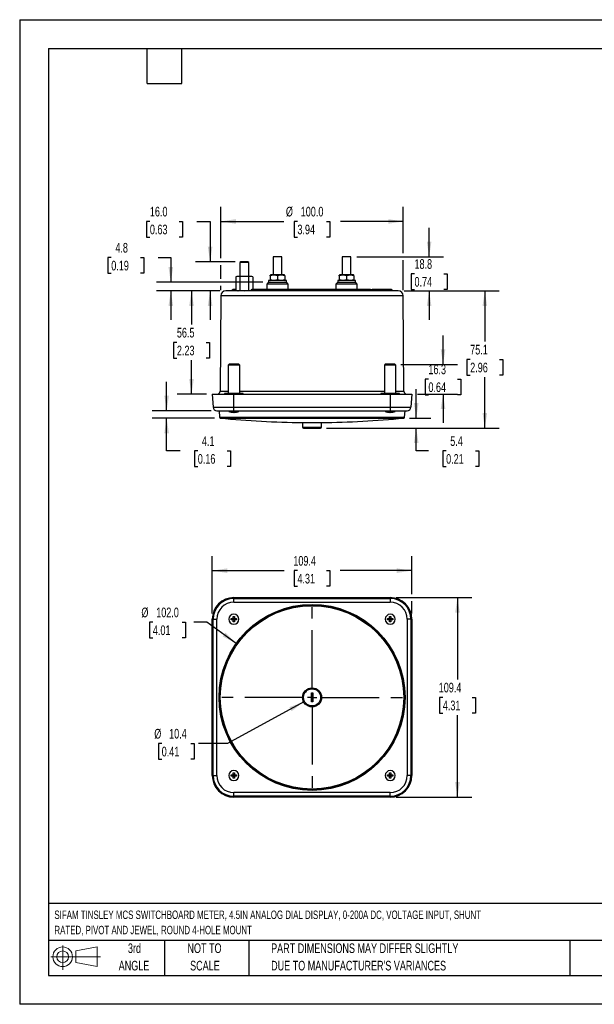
# Model space of a CAD drawing. Header units: millimetres. Extents: x 0 to 699, y 0 to 540.
# Tile 1 of 6: x 0 to 315, y 0 to 540. Entities that reach past the tile are written whole.
import ezdxf

# ---------------------------------------------------------------- set-up
doc = ezdxf.new("R2010")
doc.units = ezdxf.units.MM
doc.header["$LTSCALE"] = 2.5
doc.linetypes.add('CENTERX2', pattern=[20.32, 12.7, -2.54, 2.54, -2.54])
doc.layers.add('CENTER', color=40, linetype='CENTERX2')
doc.layers.add('SLD-DEFPOINTS', color=7, linetype='Continuous')
doc.layers.add('DIMENSIONS', color=140, linetype='Continuous', lineweight=25)
doc.layers.add('TEXT', color=140, linetype='Continuous', lineweight=25)
doc.styles.add('SLDTEXTSTYLE0', font='TXT', dxfattribs={"width": 0.7})
doc.dimstyles.new('SLDDIMSTYLE0', dxfattribs={"dimtxt": 5.39502, "dimasz": 8.255, "dimexe": 0, "dimexo": 0.0625, "dimgap": 1.348755, "dimtad": 0, "dimtih": 1, "dimtoh": 1, "dimrnd": 1e-09, "dimzin": 12, "dimdsep": 46, "dimtxsty": 'SLDTEXTSTYLE0', "dimsah": 1, "dimcen": 0.09, "dimadec": 0, "dimazin": 3, "dimtfac": 1, "dimtofl": 0, "dimtmove": 0, "dimatfit": 3, "dimfxl": 0, "dimfrac": 2, "dimtolj": 1, "dimtzin": 12, "dimarcsym": 0})
doc.dimstyles.new('SLDDIMSTYLE1', dxfattribs={"dimtxt": 5.39502, "dimasz": 8.255, "dimexe": 0, "dimexo": 0.0625, "dimgap": 1.348755, "dimtad": 0, "dimtih": 1, "dimtoh": 1, "dimrnd": 1e-09, "dimzin": 4, "dimdsep": 46, "dimtxsty": 'SLDTEXTSTYLE0', "dimsah": 1, "dimcen": 0, "dimadec": 0, "dimazin": 1, "dimtfac": 1, "dimtofl": 0, "dimtmove": 0, "dimatfit": 3, "dimfxl": 0, "dimfrac": 2, "dimtolj": 1, "dimtzin": 12, "dimarcsym": 0})
doc.dimstyles.new('SLDDIMSTYLE2', dxfattribs={"dimtxt": 5.39502, "dimasz": 8.255, "dimexe": 0, "dimexo": 0.0625, "dimgap": 1.348755, "dimtad": 0, "dimtih": 1, "dimtoh": 1, "dimrnd": 1e-09, "dimzin": 12, "dimdsep": 46, "dimtxsty": 'SLDTEXTSTYLE0', "dimsah": 1, "dimcen": 0, "dimadec": 0, "dimazin": 3, "dimtfac": 1, "dimtofl": 0, "dimtmove": 0, "dimatfit": 3, "dimfxl": 0, "dimfrac": 2, "dimtolj": 1, "dimtzin": 12, "dimarcsym": 0})
doc.dimstyles.new('SLDDIMSTYLE3', dxfattribs={"dimtxt": 5.39502, "dimasz": 8.255, "dimexe": 0, "dimexo": 0.0625, "dimgap": 1.348755, "dimtad": 0, "dimtih": 1, "dimtoh": 1, "dimrnd": 1e-09, "dimzin": 4, "dimdsep": 46, "dimtxsty": 'SLDTEXTSTYLE0', "dimsah": 1, "dimcen": 0.09, "dimadec": 0, "dimazin": 1, "dimtfac": 1, "dimtofl": 0, "dimtmove": 0, "dimatfit": 3, "dimfxl": 0, "dimfrac": 2, "dimtolj": 1, "dimtzin": 12, "dimarcsym": 0})
doc.dimstyles.new('SLDDIMSTYLE4', dxfattribs={"dimtxt": 5.39502, "dimasz": 8.255, "dimexe": 0, "dimexo": 0.0625, "dimgap": 1.348755, "dimtad": 0, "dimtih": 1, "dimtoh": 1, "dimrnd": 1e-09, "dimzin": 12, "dimdsep": 46, "dimtxsty": 'SLDTEXTSTYLE0', "dimsah": 1, "dimcen": 0.09, "dimadec": 0, "dimazin": 3, "dimtfac": 1, "dimtmove": 0, "dimatfit": 0, "dimfxl": 0, "dimfrac": 2, "dimtolj": 1, "dimtzin": 12, "dimarcsym": 0})
doc.dimstyles.new('SLDDIMSTYLE5', dxfattribs={"dimtxt": 5.39502, "dimasz": 8.255, "dimexe": 0, "dimexo": 0.0625, "dimgap": 1.348755, "dimtad": 0, "dimtih": 1, "dimtoh": 1, "dimrnd": 1e-09, "dimzin": 4, "dimdsep": 46, "dimtxsty": 'SLDTEXTSTYLE0', "dimsah": 1, "dimcen": 0.09, "dimadec": 0, "dimazin": 1, "dimtfac": 1, "dimtmove": 0, "dimatfit": 0, "dimfxl": 0, "dimfrac": 2, "dimtolj": 1, "dimtzin": 12, "dimarcsym": 0})

# ---------------------------------------------------------------- blocks, each defined once
blk = doc.blocks.new('Block11')
at = {"color": 7, "linetype": 'Continuous', "lineweight": 18}
for p, q in [((6.47, 13.28), (6.47, 0)), ((13.7, 10.42), (25.44, 12.58)), ((25.44, 12.58), (25.44, 1.83)), ((0, 7.2), (27.18, 7.2)), ((13.7, 3.99), (13.7, 10.42)), ((13.7, 3.99), (25.44, 1.83))]:
    blk.add_line(p, q, dxfattribs=at)
for radius in [5.38, 3.21]:
    blk.add_circle((6.47, 7.2), radius, dxfattribs=at)
blk = doc.blocks.new('Block12')
at = {"layer": 'SLD-DEFPOINTS'}
blk.add_blockref('Block11', (0, 0), dxfattribs=at)
blk = doc.blocks.new('SW_NOTE_0')
at = {"layer": 'TEXT', "color": 0, "linetype": 'CENTERX2', "lineweight": 18, "char_height": 4.625, "attachment_point": 1, "style": 'SLDTEXTSTYLE0'}
for s, insert in [('SIFAM TINSLEY MCS SWITCHBOARD METER, 4.5IN ANALOG DIAL DISPLAY, 0-200A DC, VOLTAGE INPUT, SHUNT', (0, 5.96)), ('RATED, PIVOT AND JEWEL, ROUND 4-HOLE MOUNT', (0, -2.41))]:
    blk.add_mtext(s, dxfattribs=dict(at, insert=insert))
blk = doc.blocks.new('SW_NOTE_0_3')
at = {"layer": 'TEXT', "color": 0, "linetype": 'CENTERX2', "lineweight": 18, "char_height": 5.2917, "attachment_point": 1, "style": 'SLDTEXTSTYLE0'}
for s, insert in [('PART DIMENSIONS MAY DIFFER SLIGHTLY', (0, 6.82)), ("DUE TO MANUFACTURER'S VARIANCES", (0, -2.73))]:
    blk.add_mtext(s, dxfattribs=dict(at, insert=insert))
blk = doc.blocks.new('SW_NOTE_0_4')
at = {"layer": 'TEXT', "color": 0, "linetype": 'CENTERX2', "lineweight": 18, "char_height": 5.292, "attachment_point": 2, "style": 'SLDTEXTSTYLE0'}
for s, insert in [('NOT TO', (13.15, 6.82)), ('SCALE', (13.39, -2.73))]:
    blk.add_mtext(s, dxfattribs=dict(at, insert=insert))
blk = doc.blocks.new('SW_NOTE_0_5')
at = {"layer": 'TEXT', "color": 0, "linetype": 'CENTERX2', "lineweight": 18, "char_height": 5.292, "attachment_point": 2, "style": 'SLDTEXTSTYLE0'}
for s, insert in [('3rd', (5.79, 6.82)), ('ANGLE', (5.54, -2.73))]:
    blk.add_mtext(s, dxfattribs=dict(at, insert=insert))
blk = doc.blocks.new('_D')
at = {"layer": 'DIMENSIONS'}
for p, q in [((105.54, 214.28), (105.54, 245.67)), ((214.94, 224.86), (214.94, 245.67)), ((105.54, 237.73), (144.91, 237.73)), ((152.22, 237.73), (150.41, 237.73)), ((150.41, 237.73), (150.41, 229.16)), ((168.25, 237.73), (170.06, 237.73)), ((170.06, 237.73), (170.06, 229.16)), ((214.94, 237.73), (175.56, 237.73)), ((150.41, 229.16), (152.22, 229.16)), ((170.06, 229.16), (168.25, 229.16)), ((214.94, 214.28), (214.94, 221.05))]:
    blk.add_line(p, q, dxfattribs=at)
for points in [[(105.54, 237.73), (113.79, 236.46), (113.79, 239)], [(214.94, 237.73), (206.68, 239), (206.68, 236.46)]]:
    blk.add_solid(points, dxfattribs=at)
at = {"layer": 'DIMENSIONS', "char_height": 5.292, "attachment_point": 1, "style": 'SLDTEXTSTYLE0'}
for s, insert in [('109.4', (149.98, 245.76)), ('4.31', (152.22, 235.98))]:
    blk.add_mtext(s, dxfattribs=dict(at, insert=insert))
blk = doc.blocks.new('_D_1')
at = {"layer": 'DIMENSIONS'}
for p, q in [((206.26, 222.95), (247.87, 222.95)), ((239.94, 222.95), (239.94, 178.04)), ((231.92, 168.25), (230.11, 168.25)), ((230.11, 168.25), (230.11, 159.68)), ((247.95, 168.25), (249.76, 168.25)), ((249.76, 168.25), (249.76, 159.68)), ((230.11, 159.68), (231.92, 159.68)), ((239.94, 113.55), (239.94, 158.47)), ((249.76, 159.68), (247.95, 159.68)), ((206.26, 113.55), (247.87, 113.55))]:
    blk.add_line(p, q, dxfattribs=at)
for points in [[(239.94, 222.95), (238.67, 214.7), (241.21, 214.7)], [(239.94, 113.55), (241.21, 121.81), (238.67, 121.81)]]:
    blk.add_solid(points, dxfattribs=at)
at = {"layer": 'DIMENSIONS', "char_height": 5.292, "attachment_point": 1, "style": 'SLDTEXTSTYLE0'}
for s, insert in [('109.4', (229.68, 176.28)), ('4.31', (231.92, 166.5))]:
    blk.add_mtext(s, dxfattribs=dict(at, insert=insert))
blk = doc.blocks.new('_D_2')
at = {"layer": 'DIMENSIONS'}
for p, q in [((73.01, 209.45), (71.2, 209.45)), ((71.2, 209.45), (71.2, 200.88)), ((89.04, 209.45), (90.86, 209.45)), ((90.86, 209.45), (90.86, 200.88)), ((102.53, 209.45), (95.36, 209.45)), ((118.74, 197.87), (102.53, 209.45)), ((71.2, 200.88), (73.01, 200.88)), ((90.86, 200.88), (89.04, 200.88))]:
    blk.add_line(p, q, dxfattribs=at)
blk.add_solid([(118.74, 197.87), (112.76, 203.7), (111.29, 201.64)], dxfattribs=at)
at = {"layer": 'DIMENSIONS', "char_height": 5.292, "attachment_point": 1, "style": 'SLDTEXTSTYLE0'}
for s, insert in [('%%c', (66.7, 217.48)), ('102.0', (74.84, 217.48)), ('4.01', (73.01, 207.7))]:
    blk.add_mtext(s, dxfattribs=dict(at, insert=insert))
blk = doc.blocks.new('_D_3')
at = {"layer": 'DIMENSIONS'}
for p, q in [((155.67, 165.76), (113.82, 142.95)), ((77.84, 142.95), (76.03, 142.95)), ((76.03, 142.95), (76.03, 134.38)), ((93.87, 142.95), (95.68, 142.95)), ((95.68, 142.95), (95.68, 134.38)), ((113.82, 142.95), (97.94, 142.95)), ((76.03, 134.38), (77.84, 134.38)), ((95.68, 134.38), (93.87, 134.38))]:
    blk.add_line(p, q, dxfattribs=at)
blk.add_solid([(155.67, 165.76), (147.81, 162.93), (149.03, 160.7)], dxfattribs=at)
at = {"layer": 'DIMENSIONS', "char_height": 5.292, "attachment_point": 1, "style": 'SLDTEXTSTYLE0'}
for s, insert in [('%%c', (73.76, 150.98)), ('10.4', (81.91, 150.98)), ('0.41', (77.84, 141.2))]:
    blk.add_mtext(s, dxfattribs=dict(at, insert=insert))
blk = doc.blocks.new('SW_CENTERMARKSYMBOL_0')
at = {"layer": 'CENTER', "color": 0}
for p, q in [((0, 5.08), (0, 52.82)), ((-5.08, 0), (-52.82, 0)), ((0, 0), (-2.54, 0)), ((0, 0), (0, 2.54)), ((0, 0), (0, -2.54)), ((0, 0), (2.54, 0)), ((5.08, 0), (52.82, 0)), ((0, -5.08), (0, -52.82))]:
    blk.add_line(p, q, dxfattribs=at)
blk = doc.blocks.new('_D_4')
at = {"layer": 'DIMENSIONS'}
for p, q in [((110.22, 408.97), (110.22, 437.1)), ((210.25, 411.74), (210.25, 437.1)), ((110.22, 429.16), (144.7, 429.16)), ((152.22, 429.16), (150.41, 429.16)), ((150.41, 429.16), (150.41, 420.59)), ((168.25, 429.16), (170.06, 429.16)), ((170.06, 429.16), (170.06, 420.59)), ((210.25, 429.16), (175.77, 429.16)), ((150.41, 420.59), (152.22, 420.59)), ((170.06, 420.59), (168.25, 420.59)), ((110.22, 397.76), (110.22, 405.16)), ((210.25, 391.55), (210.25, 407.93)), ((110.22, 391.55), (110.22, 393.95))]:
    blk.add_line(p, q, dxfattribs=at)
for points in [[(110.22, 429.16), (118.48, 427.89), (118.48, 430.43)], [(210.25, 429.16), (201.99, 430.43), (201.99, 427.89)]]:
    blk.add_solid(points, dxfattribs=at)
at = {"layer": 'DIMENSIONS', "char_height": 5.292, "attachment_point": 1, "style": 'SLDTEXTSTYLE0'}
for s, insert in [('%%c', (145.9, 437.19)), ('100.0', (154.05, 437.19)), ('3.94', (152.22, 427.41))]:
    blk.add_mtext(s, dxfattribs=dict(at, insert=insert))
blk = doc.blocks.new('_D_5')
at = {"layer": 'DIMENSIONS'}
for p, q in [((224.41, 409.83), (224.41, 425.71)), ((184.75, 409.83), (232.35, 409.83)), ((216.39, 400.45), (214.58, 400.45)), ((214.58, 400.45), (214.58, 391.88)), ((232.42, 400.45), (234.24, 400.45)), ((234.24, 400.45), (234.24, 391.88)), ((210.7, 391.07), (232.35, 391.07)), ((214.58, 391.88), (216.39, 391.88)), ((224.41, 391.07), (224.41, 375.19)), ((234.24, 391.88), (232.42, 391.88))]:
    blk.add_line(p, q, dxfattribs=at)
for points in [[(224.41, 409.83), (225.68, 418.09), (223.14, 418.09)], [(224.41, 391.07), (223.14, 382.81), (225.68, 382.81)]]:
    blk.add_solid(points, dxfattribs=at)
at = {"layer": 'DIMENSIONS', "char_height": 5.292, "attachment_point": 1, "style": 'SLDTEXTSTYLE0'}
for s, insert in [('18.8', (216.39, 408.48)), ('0.74', (216.39, 398.7))]:
    blk.add_mtext(s, dxfattribs=dict(at, insert=insert))
blk = doc.blocks.new('_D_6')
at = {"layer": 'DIMENSIONS'}
for p, q in [((210.7, 391.07), (262.87, 391.07)), ((254.94, 391.07), (254.94, 363.28)), ((246.92, 353.5), (245.11, 353.5)), ((245.11, 353.5), (245.11, 344.92)), ((262.95, 353.5), (264.76, 353.5)), ((264.76, 353.5), (264.76, 344.92)), ((245.11, 344.92), (246.92, 344.92)), ((254.94, 315.92), (254.94, 343.71)), ((264.76, 344.92), (262.95, 344.92)), ((168.09, 315.92), (262.87, 315.92))]:
    blk.add_line(p, q, dxfattribs=at)
for points in [[(254.94, 391.07), (253.67, 382.81), (256.21, 382.81)], [(254.94, 315.92), (256.21, 324.18), (253.67, 324.18)]]:
    blk.add_solid(points, dxfattribs=at)
at = {"layer": 'DIMENSIONS', "char_height": 5.292, "attachment_point": 1, "style": 'SLDTEXTSTYLE0'}
for s, insert in [('75.1', (246.92, 361.53)), ('2.96', (246.92, 351.74))]:
    blk.add_mtext(s, dxfattribs=dict(at, insert=insert))
blk = doc.blocks.new('_D_7')
at = {"layer": 'DIMENSIONS'}
for p, q in [((109.77, 391.07), (86.24, 391.07)), ((94.17, 391.07), (94.17, 372.59)), ((86.16, 362.81), (84.35, 362.81)), ((84.35, 362.81), (84.35, 354.24)), ((102.19, 362.81), (104, 362.81)), ((104, 362.81), (104, 354.24)), ((84.35, 354.24), (86.16, 354.24)), ((94.17, 334.55), (94.17, 353.03)), ((104, 354.24), (102.19, 354.24)), ((102.36, 334.55), (86.24, 334.55))]:
    blk.add_line(p, q, dxfattribs=at)
for points in [[(94.17, 391.07), (92.9, 382.81), (95.44, 382.81)], [(94.17, 334.55), (95.44, 342.81), (92.9, 342.81)]]:
    blk.add_solid(points, dxfattribs=at)
at = {"layer": 'DIMENSIONS', "char_height": 5.292, "attachment_point": 1, "style": 'SLDTEXTSTYLE0'}
for s, insert in [('56.5', (86.16, 370.84)), ('2.23', (86.16, 361.06))]:
    blk.add_mtext(s, dxfattribs=dict(at, insert=insert))
blk = doc.blocks.new('_D_8')
at = {"layer": 'DIMENSIONS'}
for p, q in [((50.2, 409.35), (48.39, 409.35)), ((48.39, 409.35), (48.39, 400.78)), ((66.23, 409.35), (68.04, 409.35)), ((68.04, 409.35), (68.04, 400.78)), ((75.95, 409.35), (82.83, 409.35)), ((82.83, 409.35), (82.83, 395.85)), ((48.39, 400.78), (50.2, 400.78)), ((68.04, 400.78), (66.23, 400.78)), ((133.25, 395.85), (74.9, 395.85)), ((109.77, 391.07), (74.9, 391.07)), ((82.83, 391.07), (82.83, 375.19))]:
    blk.add_line(p, q, dxfattribs=at)
for points in [[(82.83, 395.85), (84.1, 404.11), (81.56, 404.11)], [(82.83, 391.07), (81.56, 382.81), (84.1, 382.81)]]:
    blk.add_solid(points, dxfattribs=at)
at = {"layer": 'DIMENSIONS', "char_height": 5.292, "attachment_point": 1, "style": 'SLDTEXTSTYLE0'}
for s, insert in [('4.8', (52.44, 417.38)), ('0.19', (50.2, 407.6))]:
    blk.add_mtext(s, dxfattribs=dict(at, insert=insert))
blk = doc.blocks.new('_D_9')
at = {"layer": 'DIMENSIONS'}
for p, q in [((71.36, 429.16), (69.55, 429.16)), ((69.55, 429.16), (69.55, 420.59)), ((87.39, 429.16), (89.2, 429.16)), ((89.2, 429.16), (89.2, 420.59)), ((97.11, 429.16), (104.37, 429.16)), ((104.37, 429.16), (104.37, 407.07)), ((69.55, 420.59), (71.36, 420.59)), ((89.2, 420.59), (87.39, 420.59)), ((118.04, 407.07), (96.43, 407.07)), ((109.77, 391.07), (96.43, 391.07)), ((104.37, 391.07), (104.37, 375.19))]:
    blk.add_line(p, q, dxfattribs=at)
for points in [[(104.37, 407.07), (105.64, 415.32), (103.1, 415.32)], [(104.37, 391.07), (103.1, 382.81), (105.64, 382.81)]]:
    blk.add_solid(points, dxfattribs=at)
at = {"layer": 'DIMENSIONS', "char_height": 5.292, "attachment_point": 1, "style": 'SLDTEXTSTYLE0'}
for s, insert in [('16.0', (71.36, 437.19)), ('0.63', (71.36, 427.41))]:
    blk.add_mtext(s, dxfattribs=dict(at, insert=insert))
blk = doc.blocks.new('_D_10')
at = {"layer": 'DIMENSIONS'}
for p, q in [((232.04, 350.83), (232.04, 366.71)), ((208.86, 350.83), (239.98, 350.83)), ((224.02, 342.69), (222.21, 342.69)), ((222.21, 342.69), (222.21, 334.12)), ((240.05, 342.69), (241.87, 342.69)), ((241.87, 342.69), (241.87, 334.12)), ((218.11, 334.55), (239.98, 334.55)), ((222.21, 334.12), (224.02, 334.12)), ((232.04, 334.55), (232.04, 318.68)), ((241.87, 334.12), (240.05, 334.12))]:
    blk.add_line(p, q, dxfattribs=at)
for points in [[(232.04, 350.83), (233.31, 359.09), (230.77, 359.09)], [(232.04, 334.55), (230.77, 326.3), (233.31, 326.3)]]:
    blk.add_solid(points, dxfattribs=at)
at = {"layer": 'DIMENSIONS', "char_height": 5.292, "attachment_point": 1, "style": 'SLDTEXTSTYLE0'}
for s, insert in [('16.3', (224.02, 350.72)), ('0.64', (224.02, 340.94))]:
    blk.add_mtext(s, dxfattribs=dict(at, insert=insert))
blk = doc.blocks.new('_D_11')
at = {"layer": 'DIMENSIONS'}
for p, q in [((217.34, 321.35), (217.34, 337.22)), ((213.69, 321.35), (225.27, 321.35)), ((168.09, 315.92), (225.27, 315.92)), ((217.34, 303.38), (217.34, 315.92)), ((224.01, 303.38), (217.34, 303.38)), ((233.73, 303.38), (231.92, 303.38)), ((231.92, 303.38), (231.92, 294.81)), ((249.76, 303.38), (251.57, 303.38)), ((251.57, 303.38), (251.57, 294.81)), ((231.92, 294.81), (233.73, 294.81)), ((251.57, 294.81), (249.76, 294.81))]:
    blk.add_line(p, q, dxfattribs=at)
for points in [[(217.34, 321.35), (218.61, 329.6), (216.07, 329.6)], [(217.34, 315.92), (216.07, 307.67), (218.61, 307.67)]]:
    blk.add_solid(points, dxfattribs=at)
at = {"layer": 'DIMENSIONS', "char_height": 5.292, "attachment_point": 1, "style": 'SLDTEXTSTYLE0'}
for s, insert in [('5.4', (235.97, 311.41)), ('0.21', (233.73, 301.63))]:
    blk.add_mtext(s, dxfattribs=dict(at, insert=insert))
blk = doc.blocks.new('_D_12')
at = {"layer": 'DIMENSIONS'}
for p, q in [((80.54, 325.4), (80.54, 341.28)), ((104.87, 325.4), (72.6, 325.4)), ((106.78, 321.35), (72.6, 321.35)), ((80.54, 303.38), (80.54, 321.35)), ((87.9, 303.38), (80.54, 303.38)), ((97.62, 303.38), (95.81, 303.38)), ((95.81, 303.38), (95.81, 294.81)), ((113.65, 303.38), (115.47, 303.38)), ((115.47, 303.38), (115.47, 294.81)), ((95.81, 294.81), (97.62, 294.81)), ((115.47, 294.81), (113.65, 294.81))]:
    blk.add_line(p, q, dxfattribs=at)
for points in [[(80.54, 325.4), (81.81, 333.66), (79.27, 333.66)], [(80.54, 321.35), (79.27, 313.09), (81.81, 313.09)]]:
    blk.add_solid(points, dxfattribs=at)
at = {"layer": 'DIMENSIONS', "char_height": 5.292, "attachment_point": 1, "style": 'SLDTEXTSTYLE0'}
for s, insert in [('4.1', (99.87, 311.41)), ('0.16', (97.62, 301.63))]:
    blk.add_mtext(s, dxfattribs=dict(at, insert=insert))

msp = doc.modelspace()

# ---------------------------------------------------------------- linework, layer by layer
at = {"color": 7, "linetype": 'Continuous'}
for p, q in [((0.006, 539.757), (0.006, 0.007)), ((0.006, 539.757), (698.506, 539.757)), ((698.506, 0.007), (0.006, 0.007))]:
    msp.add_line(p, q, dxfattribs=at)
for p, q in [((121.213, 407.07), (120.713, 406.57)), ((120.713, 406.57), (120.713, 399.07)), ((125.539, 406.57), (120.713, 406.57)), ((125.039, 407.07), (121.213, 407.07)), ((125.539, 406.57), (125.039, 407.07)), ((125.539, 399.07), (125.539, 406.57)), ((138.894, 409.831), (138.894, 399.851)), ((143.72, 409.831), (138.894, 409.831)), ((143.72, 399.851), (143.72, 409.831)), ((176.75, 409.831), (176.75, 399.851)), ((181.576, 409.831), (176.75, 409.831)), ((181.576, 399.851), (181.576, 409.831)), ((137.58, 399.851), (137.28, 399.677)), ((137.28, 399.318), (137.28, 399.675)), ((145.034, 399.851), (137.58, 399.851)), ((145.334, 399.677), (145.034, 399.851)), ((145.334, 399.318), (145.334, 399.665)), ((175.436, 399.851), (175.136, 399.677)), ((175.136, 399.318), (175.136, 399.675)), ((182.89, 399.851), (175.436, 399.851)), ((183.19, 399.677), (182.89, 399.851)), ((183.19, 399.318), (183.19, 399.665)), ((119.407, 399.07), (118.507, 398.706)), ((118.507, 398.706), (118.507, 391.433)), ((123.126, 399.07), (119.407, 399.07)), ((120.817, 391.433), (120.817, 398.706)), ((126.845, 399.07), (123.126, 399.07)), ((125.435, 398.706), (125.435, 391.433)), ((127.745, 398.706), (126.845, 399.07)), ((127.745, 398.706), (127.745, 391.851)), ((135.457, 394.851), (135.431, 391.851)), ((136.457, 395.851), (135.457, 394.851)), ((147.157, 394.851), (135.457, 394.851)), ((136.427, 396.851), (136.427, 395.851)), ((145.815, 396.851), (136.427, 396.851)), ((136.427, 395.851), (145.815, 395.851)), ((137.28, 399.318), (137.28, 397.383)), ((137.28, 397.383), (137.28, 397.037)), ((137.28, 397.024), (137.58, 396.851)), ((141.307, 399.318), (141.307, 397.383)), ((145.034, 396.851), (145.334, 397.024)), ((145.334, 399.318), (145.334, 397.383)), ((145.334, 397.383), (145.334, 397.026)), ((146.187, 396.851), (145.815, 396.851)), ((145.815, 395.851), (146.187, 395.851)), ((147.157, 394.851), (146.157, 395.851)), ((146.187, 395.851), (146.187, 396.851)), ((147.183, 391.851), (147.157, 394.851)), ((173.313, 394.851), (173.287, 391.851)), ((174.313, 395.851), (173.313, 394.851)), ((185.013, 394.851), (173.313, 394.851)), ((174.283, 396.851), (174.283, 395.851)), ((183.671, 396.851), (174.283, 396.851)), ((174.283, 395.851), (183.671, 395.851)), ((175.136, 399.318), (175.136, 397.383)), ((175.136, 397.383), (175.136, 397.037)), ((175.136, 397.024), (175.436, 396.851)), ((179.163, 399.318), (179.163, 397.383)), ((182.89, 396.851), (183.19, 397.024)), ((183.19, 399.318), (183.19, 397.383)), ((183.19, 397.383), (183.19, 397.026)), ((184.043, 396.851), (183.671, 396.851)), ((183.671, 395.851), (184.043, 395.851)), ((185.013, 394.851), (184.013, 395.851)), ((184.043, 395.851), (184.043, 396.851)), ((185.039, 391.851), (185.013, 394.851)), ((207.527, 391.07), (112.944, 391.07)), ((116.231, 391.355), (116.228, 391.07)), ((118.239, 391.355), (116.231, 391.355)), ((118.507, 391.851), (116.749, 391.851)), ((118.237, 391.07), (118.239, 391.355)), ((118.701, 391.355), (118.239, 391.355)), ((118.507, 391.433), (119.407, 391.07)), ((126.719, 391.355), (126.716, 391.07)), ((127.856, 391.355), (126.719, 391.355)), ((128.224, 391.851), (127.228, 391.851)), ((127.854, 391.07), (127.856, 391.355)), ((192.615, 391.355), (127.856, 391.355)), ((192.247, 391.851), (128.224, 391.851)), ((192.247, 391.851), (193.243, 391.851)), ((192.617, 391.07), (192.615, 391.355)), ((193.752, 391.355), (192.615, 391.355)), ((197.815, 391.851), (193.366, 391.851)), ((193.754, 391.07), (193.752, 391.355)), ((193.752, 391.355), (197.774, 391.355)), ((202.231, 391.355), (197.774, 391.355)), ((197.774, 391.355), (197.774, 391.07)), ((201.754, 391.851), (197.815, 391.851)), ((203.728, 391.851), (201.754, 391.851)), ((202.234, 391.07), (202.231, 391.355)), ((204.24, 391.355), (202.231, 391.355)), ((204.242, 391.07), (204.24, 391.355)), ((110.225, 388.37), (109.846, 336.04)), ((210.246, 388.37), (110.225, 388.37)), ((210.624, 336.04), (210.246, 388.37)), ((114.785, 350.831), (114.285, 350.331)), ((114.285, 350.331), (114.285, 334.931)), ((115.452, 350.331), (114.285, 350.331)), ((115.767, 350.831), (114.785, 350.831)), ((120.585, 350.331), (115.452, 350.331)), ((120.085, 350.831), (115.767, 350.831)), ((120.585, 350.331), (120.085, 350.831)), ((120.585, 334.931), (120.585, 350.331)), ((200.385, 350.831), (199.885, 350.331)), ((199.885, 350.331), (199.885, 334.931)), ((201.052, 350.331), (199.885, 350.331)), ((201.367, 350.831), (200.385, 350.831)), ((206.185, 350.331), (201.052, 350.331)), ((205.685, 350.831), (201.367, 350.831)), ((206.185, 350.331), (205.685, 350.831)), ((206.185, 334.931), (206.185, 350.331)), ((109.846, 336.04), (114.285, 336.04)), ((112.335, 334.931), (112.335, 334.551)), ((114.224, 334.931), (112.335, 334.931)), ((122.535, 334.931), (114.224, 334.931)), ((120.585, 336.04), (199.885, 336.04)), ((122.535, 334.551), (122.535, 334.931)), ((197.935, 334.931), (197.935, 334.551)), ((199.824, 334.931), (197.935, 334.931)), ((208.135, 334.931), (199.824, 334.931)), ((206.185, 336.04), (210.624, 336.04)), ((208.135, 334.551), (208.135, 334.931)), ((105.535, 334.551), (106.045, 327.261)), ((105.535, 334.551), (117.385, 334.551)), ((117.385, 327.261), (117.385, 334.551)), ((117.385, 334.551), (203.085, 334.551)), ((203.085, 334.551), (203.085, 327.261)), ((203.085, 334.551), (214.935, 334.551)), ((214.935, 334.551), (214.426, 327.261)), ((106.045, 327.261), (117.385, 327.261)), ((108.04, 325.401), (117.385, 325.401)), ((109.258, 325.401), (109.509, 321.811)), ((114.635, 325.401), (114.635, 325.001)), ((114.635, 325.001), (117.385, 325.001)), ((115.876, 324.595), (115.882, 324.6)), ((115.882, 324.6), (117.08, 324.441)), ((117.08, 324.6), (117.691, 324.6)), ((117.08, 324.441), (117.08, 324.6)), ((117.385, 327.261), (203.085, 327.261)), ((117.385, 325.401), (117.385, 327.261)), ((117.385, 325.401), (203.085, 325.401)), ((117.385, 325.001), (117.385, 325.401)), ((117.385, 325.001), (120.135, 325.001)), ((117.691, 324.6), (117.691, 324.441)), ((118.889, 324.6), (118.895, 324.595)), ((120.135, 325.001), (120.135, 325.401)), ((200.335, 325.401), (200.335, 325.001)), ((200.335, 325.001), (203.085, 325.001)), ((201.576, 324.595), (201.582, 324.6)), ((201.582, 324.6), (202.78, 324.441)), ((202.78, 324.6), (203.391, 324.6)), ((202.78, 324.441), (202.78, 324.6)), ((203.085, 327.261), (214.426, 327.261)), ((203.085, 327.261), (203.085, 325.401)), ((203.085, 325.401), (212.43, 325.401)), ((203.085, 325.001), (203.085, 325.401)), ((203.085, 325.001), (205.835, 325.001)), ((203.391, 324.6), (203.391, 324.441)), ((204.589, 324.6), (204.595, 324.595)), ((205.835, 325.001), (205.835, 325.401)), ((210.962, 321.811), (211.213, 325.401)), ((109.509, 321.811), (210.962, 321.811)), ((109.958, 321.349), (160.235, 321.349)), ((155.034, 318.881), (155.055, 316.418)), ((155.034, 318.881), (165.437, 318.881)), ((160.235, 321.349), (210.512, 321.349)), ((165.415, 316.418), (165.437, 318.881)), ((155.055, 316.418), (165.415, 316.418)), ((155.555, 315.922), (164.915, 315.922)), ((117.385, 222.444), (117.385, 222.954)), ((117.385, 222.954), (203.085, 222.954)), ((117.385, 222.444), (203.085, 222.444)), ((117.385, 220.449), (117.385, 222.444)), ((203.085, 222.954), (203.085, 222.444)), ((203.085, 222.444), (203.085, 220.449)), ((117.385, 220.449), (203.085, 220.449)), ((105.535, 125.404), (105.535, 211.104)), ((105.535, 211.104), (106.045, 211.104)), ((106.045, 125.404), (106.045, 211.104)), ((106.045, 211.104), (108.04, 211.104)), ((108.04, 125.404), (108.04, 211.104)), ((115.876, 211.104), (115.882, 211.41)), ((115.882, 210.799), (115.876, 211.104)), ((115.882, 211.41), (117.08, 211.41)), ((117.08, 210.799), (115.882, 210.799)), ((117.08, 212.608), (117.691, 212.608)), ((117.08, 211.41), (117.08, 212.608)), ((117.691, 211.41), (117.08, 211.41)), ((117.08, 211.41), (117.08, 210.799)), ((117.08, 209.6), (117.08, 210.799)), ((117.08, 210.799), (117.691, 210.799)), ((117.691, 212.608), (117.691, 211.41)), ((117.691, 211.41), (118.889, 211.41)), ((117.691, 210.799), (117.691, 211.41)), ((117.691, 210.799), (117.691, 209.6)), ((118.889, 210.799), (117.691, 210.799)), ((118.889, 211.41), (118.895, 211.104)), ((118.895, 211.104), (118.889, 210.799)), ((201.576, 211.104), (201.582, 211.41)), ((201.582, 210.799), (201.576, 211.104)), ((201.582, 211.41), (202.78, 211.41)), ((202.78, 210.799), (201.582, 210.799)), ((202.78, 212.608), (203.391, 212.608)), ((202.78, 211.41), (202.78, 212.608)), ((203.391, 211.41), (202.78, 211.41)), ((202.78, 211.41), (202.78, 210.799)), ((202.78, 209.6), (202.78, 210.799)), ((202.78, 210.799), (203.391, 210.799)), ((203.391, 212.608), (203.391, 211.41)), ((203.391, 211.41), (204.589, 211.41)), ((203.391, 210.799), (203.391, 211.41)), ((203.391, 210.799), (203.391, 209.6)), ((204.589, 210.799), (203.391, 210.799)), ((204.589, 211.41), (204.595, 211.104)), ((204.595, 211.104), (204.589, 210.799)), ((212.43, 211.104), (212.43, 125.404)), ((214.426, 211.104), (212.43, 211.104)), ((214.426, 211.104), (214.426, 125.404)), ((214.935, 211.104), (214.426, 211.104)), ((214.935, 211.104), (214.935, 125.404)), ((117.691, 209.6), (117.08, 209.6)), ((203.391, 209.6), (202.78, 209.6)), ((159.86, 170.754), (160.61, 170.754)), ((159.86, 165.754), (159.86, 170.754)), ((160.61, 170.754), (160.61, 165.754)), ((160.61, 165.754), (159.86, 165.754)), ((105.535, 125.404), (106.045, 125.404)), ((106.045, 125.404), (108.04, 125.404)), ((115.876, 125.404), (115.882, 125.71)), ((115.882, 125.099), (115.876, 125.404)), ((115.882, 125.71), (117.08, 125.71)), ((117.08, 125.099), (115.882, 125.099)), ((117.08, 126.908), (117.691, 126.908)), ((117.08, 125.71), (117.08, 126.908)), ((117.691, 125.71), (117.08, 125.71)), ((117.08, 125.71), (117.08, 125.099)), ((117.08, 123.9), (117.08, 125.099)), ((117.08, 125.099), (117.691, 125.099)), ((117.691, 126.908), (117.691, 125.71)), ((117.691, 125.71), (118.889, 125.71)), ((117.691, 125.099), (117.691, 125.71)), ((117.691, 125.099), (117.691, 123.9)), ((118.889, 125.099), (117.691, 125.099)), ((118.889, 125.71), (118.895, 125.404)), ((118.895, 125.404), (118.889, 125.099)), ((201.576, 125.404), (201.582, 125.71)), ((201.582, 125.099), (201.576, 125.404)), ((201.582, 125.71), (202.78, 125.71)), ((202.78, 125.099), (201.582, 125.099)), ((202.78, 126.908), (203.391, 126.908)), ((202.78, 125.71), (202.78, 126.908)), ((203.391, 125.71), (202.78, 125.71)), ((202.78, 125.71), (202.78, 125.099)), ((202.78, 123.9), (202.78, 125.099)), ((202.78, 125.099), (203.391, 125.099)), ((203.391, 126.908), (203.391, 125.71)), ((203.391, 125.71), (204.589, 125.71)), ((203.391, 125.099), (203.391, 125.71)), ((203.391, 125.099), (203.391, 123.9)), ((204.589, 125.099), (203.391, 125.099)), ((204.589, 125.71), (204.595, 125.404)), ((204.595, 125.404), (204.589, 125.099)), ((214.426, 125.404), (212.43, 125.404)), ((214.935, 125.404), (214.426, 125.404)), ((117.691, 123.9), (117.08, 123.9)), ((203.391, 123.9), (202.78, 123.9)), ((203.085, 116.059), (117.385, 116.059)), ((117.385, 114.064), (117.385, 116.059)), ((203.085, 114.064), (117.385, 114.064)), ((117.385, 113.554), (117.385, 114.064)), ((203.085, 113.554), (117.385, 113.554)), ((203.085, 114.064), (203.085, 116.059)), ((203.085, 113.554), (203.085, 114.064))]:
    msp.add_line(p, q)
at = {"flags": 128}
for points in [[(126.717, 391.2), (125.798, 391.306), (125.435, 391.433)], [(117.691, 324.441), (118.552, 324.534), (118.889, 324.6)], [(203.391, 324.441), (204.252, 324.534), (204.589, 324.6)]]:
    msp.add_lwpolyline(points, dxfattribs=at)
for centre, radius in [((160.235, 168.254), 50.977), ((160.235, 168.254), 50.726), ((160.235, 168.254), 50.277), ((160.235, 168.254), 5.201), ((160.235, 168.254), 5.18), ((160.235, 168.258), 4.68)]:
    msp.add_circle(centre, radius)
for centre, radius, start, end in [((139.294, 393.755), 5.916, 70.10187, 109.89813), ((143.321, 393.755), 5.916, 70.10187, 109.89813), ((177.15, 393.755), 5.916, 70.10187, 109.89813), ((181.177, 393.755), 5.916, 70.10187, 109.89813), ((119.662, 396.082), 2.867, 66.24768, 113.75232), ((123.126, 387.933), 11.018, 77.90088, 102.09912), ((126.59, 396.082), 2.867, 66.24768, 113.75232), ((139.294, 402.946), 5.916, 250.10187, 289.89813), ((143.321, 402.946), 5.916, 250.10187, 289.89813), ((177.15, 402.946), 5.916, 250.10187, 289.89813), ((181.177, 402.946), 5.916, 250.10187, 289.89813), ((112.944, 388.351), 2.719, 90, 179.58557), ((116.731, 391.351), 0.5, 90, 179.5), ((118.741, 391.356), 0.502, 117.74787, 180.13882), ((119.662, 394.057), 2.867, 246.24768, 293.75232), ((123.126, 402.207), 11.018, 257.90088, 282.09912), ((127.219, 391.351), 0.5, 90, 179.5), ((128.301, 391.409), 0.448, 99.8915, 186.93744), ((192.17, 391.409), 0.448, 353.06256, 80.1085), ((193.252, 391.351), 0.5, 0.5, 90), ((199.327, 391.477), 1.558, 166.13678, 184.50476), ((201.743, 391.362), 0.489, 359.17765, 88.64639), ((203.74, 391.351), 0.5, 0.5, 90), ((207.527, 388.351), 2.719, 0.41443, 90), ((108.346, 336.051), 1.5, 270, 359.58557), ((212.124, 336.051), 1.5, 180.41443, 270), ((108.04, 327.401), 2, 184, 270), ((117.385, 331.307), 6.88, 246.43999, 257.33402), ((117.385, 331.307), 6.88, 282.68166, 293.56001), ((203.085, 331.307), 6.88, 246.43999, 257.33402), ((203.085, 331.307), 6.88, 282.68166, 293.56001), ((212.43, 327.401), 2, 270, 356), ((110.008, 321.846), 0.5, 184, 264.32009), ((160.235, 826.855), 508, 264.3201, 269.41334), ((160.235, 826.855), 508, 270.58666, 275.6799), ((210.463, 321.846), 0.5, 275.67991, 356), ((155.555, 316.422), 0.5, 180.5, 270), ((164.915, 316.422), 0.5, 270, 359.5), ((117.385, 211.104), 11.85, 90, 180), ((117.385, 211.104), 11.34, 90, 180), ((203.085, 211.104), 11.85, 0, 90), ((203.085, 211.104), 11.34, 0, 90), ((117.385, 211.104), 9.345, 90, 180), ((203.085, 211.104), 9.345, 0, 90), ((117.385, 211.104), 2.75, 90, 180), ((117.385, 211.104), 2.75, 180, 270), ((117.385, 211.104), 2.75, 0, 90), ((117.385, 211.104), 2.75, 270, 0), ((203.085, 211.104), 2.75, 90, 180), ((203.085, 211.104), 2.75, 180, 270), ((203.085, 211.104), 2.75, 0, 90), ((203.085, 211.104), 2.75, 270, 0), ((117.385, 125.404), 11.85, 180, 270), ((117.385, 125.404), 11.34, 180, 270), ((117.385, 125.404), 9.345, 180, 270), ((117.385, 125.404), 2.75, 90, 180), ((117.385, 125.404), 2.75, 180, 270), ((117.385, 125.404), 2.75, 0, 90), ((117.385, 125.404), 2.75, 270, 0), ((203.085, 125.404), 2.75, 90, 180), ((203.085, 125.404), 2.75, 180, 270), ((203.085, 125.404), 2.75, 0, 90), ((203.085, 125.404), 2.75, 270, 0), ((203.085, 125.404), 9.345, 270, 0), ((203.085, 125.404), 11.34, 270, 0), ((203.085, 125.404), 11.85, 270, 0)]:
    msp.add_arc(centre, radius, start, end)
at = {"layer": 'TEXT'}
for p, q in [((15.875, 523.875), (682.625, 523.875)), ((15.875, 523.875), (15.875, 15.875)), ((69.85, 504.825), (69.85, 523.875)), ((88.9, 504.825), (88.9, 523.875)), ((69.85, 504.825), (88.9, 504.825)), ((682.625, 55.315), (15.875, 55.315)), ((682.625, 34.925), (15.875, 34.925)), ((79.375, 34.925), (79.375, 15.875)), ((125.529, 34.925), (125.529, 15.875)), ((301.616, 34.925), (301.616, 15.875)), ((15.875, 15.875), (682.625, 15.875))]:
    msp.add_line(p, q, dxfattribs=at)

# ---------------------------------------------------------------- block references
at = {"layer": 'CENTER'}
msp.add_blockref('SW_CENTERMARKSYMBOL_0', (160.235, 168.254), dxfattribs=at)
at = {"layer": 'SLD-DEFPOINTS'}
msp.add_blockref('Block12', (17.095, 18.885), dxfattribs=at)
at = {"layer": 'TEXT', "linetype": 'CENTERX2', "lineweight": 18}
for name, p in [('SW_NOTE_0', (19.033, 45.44)), ('SW_NOTE_0_5', (57.118, 26.589)), ('SW_NOTE_0_4', (88.143, 26.589)), ('SW_NOTE_0_3', (137.798, 26.589))]:
    msp.add_blockref(name, p, dxfattribs=at)

# ---------------------------------------------------------------- dimensions: what is measured, and where the dimension line sits
at = {"layer": 'DIMENSIONS'}
for base, p1, p2, angle, dimstyle, picture, middle in [((104.365, 391.07), (121.213, 407.07), (112.944, 391.07), 90, 'SLDDIMSTYLE5', '_D_9', (104.365, 429.16)), ((224.408, 391.07), (181.576, 409.831), (207.527, 391.07), 90, 'SLDDIMSTYLE4', '_D_5', (224.408, 400.451)), ((82.834, 391.07), (136.427, 395.851), (112.944, 391.07), 90, 'SLDDIMSTYLE4', '_D_8', (82.834, 409.351)), ((94.173, 334.551), (112.944, 391.07), (105.535, 334.551), 90, 'SLDDIMSTYLE0', '_D_7', (94.173, 362.81)), ((254.935, 315.922), (207.527, 391.07), (164.915, 315.922), 90, 'SLDDIMSTYLE0', '_D_6', (254.935, 353.496)), ((232.038, 350.831), (214.935, 334.551), (205.685, 350.831), 90, 'SLDDIMSTYLE4', '_D_10', (232.038, 342.691)), ((80.535, 321.349), (108.04, 325.401), (109.958, 321.349), 90, 'SLDDIMSTYLE4', '_D_12', (80.535, 303.384)), ((217.337, 321.349), (164.915, 315.922), (210.512, 321.349), 90, 'SLDDIMSTYLE4', '_D_11', (217.337, 303.384)), ((214.935, 237.732), (105.535, 211.104), (214.935, 211.104), 0, 'SLDDIMSTYLE0', '_D', (160.235, 237.732)), ((239.935, 113.554), (203.085, 222.954), (203.085, 113.554), 270, 'SLDDIMSTYLE0', '_D_1', (239.935, 168.254))]:
    dim = msp.add_linear_dim(base=base, p1=p1, p2=p2, angle=angle, dimstyle=dimstyle, dxfattribs=at)
    dim.commit()
    dim.dimension.update_dxf_attribs({"geometry": picture, "text_midpoint": middle, "dimtype": 160})
dim = msp.add_linear_dim(base=(210.246, 429.16), p1=(110.225, 388.37), p2=(210.246, 388.37), text='%%c<>', dimstyle='SLDDIMSTYLE3', dxfattribs=at)
dim.commit()
dim.dimension.update_dxf_attribs({"geometry": '_D_4', "text_midpoint": (160.235, 429.16), "dimtype": 160})
for p1, p2, dimstyle, picture, middle in [((201.726, 138.636), (118.745, 197.872), 'SLDDIMSTYLE1', '_D_2', (81.029, 209.45)), ((164.802, 170.744), (155.668, 165.765), 'SLDDIMSTYLE2', '_D_3', (85.853, 142.951))]:
    dim = msp.add_diameter_dim_2p(p1=p1, p2=p2, dimstyle=dimstyle, dxfattribs=at)
    dim.commit()
    dim.dimension.update_dxf_attribs({"geometry": picture, "text_midpoint": middle, "dimtype": 163})

doc.saveas('drawing.dxf')
